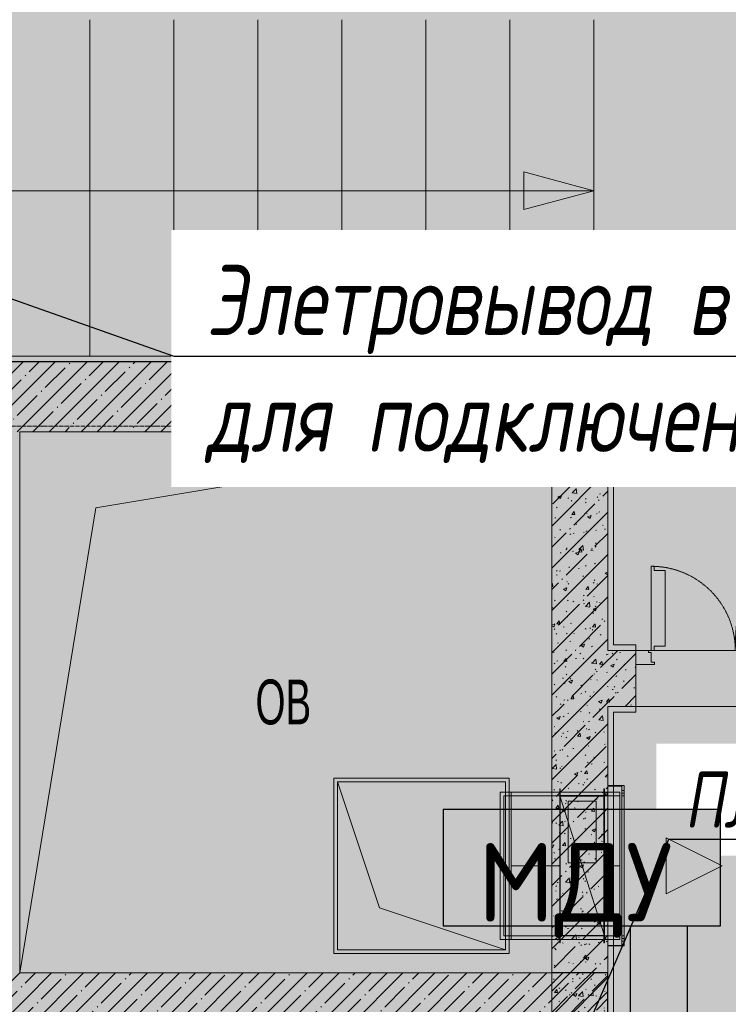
# Model space of a CAD drawing. Header units: millimetres. Extents: x -551130 to 178656, y -69521 to 202936.
# Tile 231 of 256: x -167553 to -165023, y 169007 to 172519. Entities that reach past the tile are written whole.
import ezdxf
from ezdxf import colors
from ezdxf.entities.mleader import LeaderData, LeaderLine
from ezdxf.math import Vec2, Vec3

# ---------------------------------------------------------------- set-up
doc = ezdxf.new("R2010")
doc.units = ezdxf.units.MM
for name, pattern in [('-D1-02х01', [3, 2, -1]), ('-D1-03x03', [6, 3, -3]), ('-D1d1-15x02', [19, 15, -2, 0, -2]), ('DASHDOT', [25.4, 12.7, -6.35, 0, -6.35])]:
    doc.linetypes.add(name, pattern=pattern)
for name, color, linetype, lineweight in [('_0', 7, 'Continuous', 13), ('A-DETL-GENF', 7, 'Continuous', 5), ('A-DOOR', 7, 'Continuous', 5), ('A-FLOR', 7, 'Continuous', 5), ('A-GENM-HDLN', 7, '-D1-03x03', 5), ('A-WALL', 7, 'Continuous', 5), ('A-WALL-FNSH', 8, 'Continuous', 5), ('dim_pot', 183, 'Continuous', 9), ('dim_razv', 93, 'DASHDOT', 9), ('EOM', 1, 'Continuous', 5), ('I-WALL', 7, 'Continuous', 5), ('M-EQPM', 7, 'Continuous', 5), ('M-EQPM-IDEN', 7, 'Continuous', 5), ('S-GRID', 7, 'Continuous', 5), ('S-STRS', 7, 'Continuous', 5), ('S-STRS-ANNO', 7, 'Continuous', 5)]:
    doc.layers.add(name, color=color, linetype=linetype, lineweight=lineweight)
for name, color, linetype, true_color in [('PDF11_0', 30, 'Continuous', 0xff7f00), ('PDF11_Оборудование', 7, 'Continuous', 0xffffff), ('PDF7_Geometry', 7, 'Continuous', 0xaaaaaa)]:
    doc.layers.add(name, color=color, linetype=linetype, true_color=true_color)
doc.layers.add('PDF_Text', color=7, linetype='Continuous')
doc.layers.add('pol', color=7, linetype='Continuous', lineweight=15, true_color=0x738991)
doc.layers.add('Сводный план', color=1, linetype='Continuous', lineweight=0, true_color=0xff0000)
doc.styles.add('Arial Narrow_1', font='txt', dxfattribs={"width": 0.75, "height": 200})
doc.styles.add('fl_iso paper', font='isocpeur.ttf', dxfattribs={"width": 0.8, "oblique": 10})
doc.styles.add('In tre', font='isocpeur.ttf', dxfattribs={"width": 0.8, "oblique": 10})
doc.styles.add('PDF ISOCPEUR', font='isocpeur.ttf')
pattern_1 = [(45, (-192252.935, 158219.386), (-57.02463, 57.02463), []), (45, (-192195.91, 158219.386), (-57.02463, 57.02463), [100.806, -20.161, 3.353, -16.808])]
pattern_2 = [(45, (-192252.93, 158219.39), (-75.43415, 75.43415), [106.68, -17.78, 3.556, -17.78]), (45, (-192252.93, 158294.77), (-75.43415, 75.43415), []), (50, (-192252.93, 158219.39), (127.5292, -11.15758), [13.335, -146.685]), (355, (-192252.93, 158219.39), (-24.66966, 133.74), [10.668, -117.348]), (100.451, (-192242.31, 158218.46), (102.85973, 122.5818), [11.333, -124.663]), (46.184, (-192252.93, 158254.95), (189.75516, -29.4304), [20.002, -220.027]), (96.636, (-192237.12, 158252.5), (166.1822, 173.1996), [17, -186.995]), (351.184, (-192252.93, 158254.95), (166.1839, 173.1976), [16.002, -176.022]), (21, (-192235.15, 158246.06), (106.13027, -71.58603), [13.335, -146.685]), (326, (-192235.15, 158246.06), (43.2619, 128.93175), [10.668, -117.348]), (71.451, (-192226.31, 158240.09), (149.392, 57.34505), [11.333, -124.663]), (37.5, (-192252.935, 158219.386), (2.16223, 59.18836), [3.353, -112.573, 3.353, -115.773, -117.792]), (37.5, (-192252.935, 158219.386), (2.16223, 59.18836), [-235.052, 3.353, -114.44]), (7.5, (-192252.935, 158219.386), (46.77386, 70.12615), [3.353, -64.567, 3.353, -109.906, -44.894]), (7.5, (-192252.935, 158219.386), (46.77386, 70.12615), [-181.178, 3.353, -41.542]), (327.5, (-192292.584, 158219.386), (94.91367, -4.01009), [3.353, -41.097, 3.353, -135.331, -184.023]), (327.5, (-192292.584, 158219.386), (94.91367, -4.01009), [-183.134, 3.353, -180.67]), (317.5, (-192310.36, 158219.386), (103.69057, 17.79882), [3.353, -54.432, 3.353, -88.748, -130.683]), (317.5, (-192310.36, 158219.386), (103.69057, 17.79882), [-149.885, 3.353, -127.33])]

# ---------------------------------------------------------------- blocks, each defined once
blk = doc.blocks.new('ghftytytd')
at = {"layer": 'PDF7_Geometry', "color": 3, "lineweight": 18, "true_color": 0x00ff00}
for points in [[(26497.6, 11544.7), (25871.6, 11544.7), (25871.6, 10918.7), (26497.6, 10918.7)], [(25871.6, 11544.7), (26497.6, 11544.7), (26497.6, 10918.7), (25871.6, 10918.7)], [(26484.6, 11531.7), (26484.6, 10931.7), (26034.6, 11081.7), (25884.6, 11531.7)], [(26465.5, 11494.7), (26465.5, 10968.7)], [(26504.6, 10968.7), (26504.6, 11494.7)], [(26678, 10956.7), (26680, 10956.7), (26680, 11506.7), (26678, 11506.7), (26680, 11506.7), (26680, 10956.7), (26678, 10956.7), (26678, 11506.7)], [(26678, 11494.7), (26678, 10968.7)], [(26838.1, 11494.7), (26678, 11494.7)], [(26678, 10968.7), (26678, 11494.7)], [(26836.1, 10956.7), (26838.1, 10956.7), (26838.1, 11506.7), (26836.1, 11506.7), (26838.1, 11506.7), (26838.1, 10956.7)], [(26836.1, 10956.7), (26836.1, 11506.7)], [(26838.1, 11494.7), (26838.1, 10968.7)], [(26838.1, 11494.7), (26893.1, 11494.7)], [(26850.1, 10945.7), (26908.1, 10945.7), (26908.1, 11517.7), (26850.1, 11517.7), (26908.1, 11517.7), (26908.1, 10945.7)], [(26850.1, 11517.7), (26850.1, 10945.7)], [(26900, 10947.7), (26850.1, 10947.7), (26850.1, 11515.7), (26900, 11515.7), (26850.1, 11515.7), (26850.1, 10947.7)], [(26893.1, 10968.7), (26893.1, 11494.7)], [(26900, 11515.7), (26900, 10947.7)], [(26900, 11500.7), (26908.1, 11500.7)], [(26900, 11490.7), (26900, 11490.9), (26900, 11491.4), (26900, 11492.2), (26900, 11493.2), (26900, 11494.4), (26900, 11495.7), (26900, 11497), (26900, 11498.2), (26900, 11499.2), (26900, 11500), (26900, 11500.5), (26900, 11500.7), (26900, 11500.5), (26900, 11500), (26900, 11499.2), (26900, 11498.2), (26900, 11497), (26900, 11495.7), (26900, 11494.4), (26900, 11493.2), (26900, 11492.2), (26900, 11491.4), (26900, 11490.9)], [(26908.1, 11490.7), (26900, 11490.7)], [(26908.1, 11500.7), (26908.1, 11500.5), (26908.1, 11500), (26908.1, 11499.2), (26908.1, 11498.2), (26908.1, 11497), (26908.1, 11495.7), (26908.1, 11494.4), (26908.1, 11493.2), (26908.1, 11492.2), (26908.1, 11491.4), (26908.1, 11490.9), (26908.1, 11490.7), (26908.1, 11490.9), (26908.1, 11491.4), (26908.1, 11492.2), (26908.1, 11493.2), (26908.1, 11494.4), (26908.1, 11495.7), (26908.1, 11497), (26908.1, 11498.2), (26908.1, 11499.2), (26908.1, 11500), (26908.1, 11500.5)], [(26504.6, 11481.7), (26504.6, 10981.7)], [(26838.1, 11481.8), (26678, 11481.8)], [(26838.1, 10981.7), (26838.1, 11481.7), (26678, 11481.7), (26678, 10981.7)], [(26838.1, 11481.7), (26678, 11481.7), (26838.1, 10981.7)], [(26678, 11481.7), (26678, 10981.7)], [(26838.1, 11481.6), (26678, 11481.6)], [(26838.1, 10983.2), (26678, 10983.2), (26678, 11480.2), (26838.1, 11480.2), (26678, 11480.2), (26678, 10983.2)], [(26680, 10981.7), (26836.1, 10981.7), (26836.1, 11481.7), (26680, 11481.7), (26836.1, 11481.7), (26836.1, 10981.7)], [(26680, 10981.7), (26680, 11481.7)], [(26808, 11461.8), (26808, 11241.8), (26708.1, 11241.8), (26708.1, 11461.8)], [(26808, 11461.8), (26708.1, 11461.8), (26708.1, 11241.8), (26808, 11241.8)], [(26838.1, 10983.2), (26838.1, 11480.2)], [(26893.1, 11481.7), (26893.1, 10981.7)], [(26908.1, 10981.7), (26900, 10981.7), (26900, 11481.7), (26908.1, 11481.7), (26900, 11481.7), (26900, 10981.7)], [(26908.1, 11481.7), (26908.1, 10981.7)], [(27058.1, 11131.7), (27258.1, 11231.7), (27058.1, 11331.7)], [(27058.1, 11331.7), (27058.1, 11131.7), (27258.1, 11231.7)], [(26504.6, 10981.7), (26678, 10981.7)], [(26838.1, 10981.8), (26678, 10981.8)], [(26838.1, 10981.6), (26678, 10981.6)], [(26900, 10972.7), (26908.1, 10972.7)], [(26900, 10962.7), (26900, 10962.9), (26900, 10963.4), (26900, 10964.1), (26900, 10965.2), (26900, 10966.4), (26900, 10967.7), (26900, 10969), (26900, 10970.2), (26900, 10971.2), (26900, 10972), (26900, 10972.5), (26900, 10972.7), (26900, 10972.5), (26900, 10972), (26900, 10971.2), (26900, 10970.2), (26900, 10969), (26900, 10967.7), (26900, 10966.4), (26900, 10965.2), (26900, 10964.1), (26900, 10963.4), (26900, 10962.9)], [(26908.1, 10962.7), (26900, 10962.7)], [(26908.1, 10972.7), (26908.1, 10972.5), (26908.1, 10972), (26908.1, 10971.2), (26908.1, 10970.2), (26908.1, 10969), (26908.1, 10967.7), (26908.1, 10966.4), (26908.1, 10965.2), (26908.1, 10964.1), (26908.1, 10963.4), (26908.1, 10962.9), (26908.1, 10962.7), (26908.1, 10962.9), (26908.1, 10963.4), (26908.1, 10964.1), (26908.1, 10965.2), (26908.1, 10966.4), (26908.1, 10967.7), (26908.1, 10969), (26908.1, 10970.2), (26908.1, 10971.2), (26908.1, 10972), (26908.1, 10972.5)]]:
    blk.add_lwpolyline(points, close=True, dxfattribs=at)
for points in [[(26484.6, 10931.7), (25884.6, 10931.7), (25884.6, 11531.7)], [(26504.6, 11494.7), (26465.5, 11494.7)], [(26465.5, 11494.7), (26504.6, 11494.7)], [(26678, 11494.7), (26504.6, 11494.7)], [(26678, 11494.7), (26504.6, 11494.7)], [(26504.6, 11494.7), (26504.6, 10968.7)], [(26504.6, 10968.7), (26504.6, 11494.7)], [(26838.1, 10968.7), (26838.1, 11494.7)], [(26838.1, 11494.7), (26838.1, 10968.7)], [(26900, 11490.7), (26900, 11490.9), (26900, 11491.4), (26900, 11492.2), (26900, 11493.2), (26900, 11494.4), (26900, 11495.7), (26900, 11497), (26900, 11498.2), (26900, 11499.2), (26900, 11500), (26900, 11500.5), (26900, 11500.7)], [(26900, 11500.7), (26900, 11500.5), (26900, 11500), (26900, 11499.2), (26900, 11498.2), (26900, 11497), (26900, 11495.7), (26900, 11494.4), (26900, 11493.2), (26900, 11492.2), (26900, 11491.4), (26900, 11490.9), (26900, 11490.7)], [(26908.1, 11500.7), (26908.1, 11500.5), (26908.1, 11500), (26908.1, 11499.2), (26908.1, 11498.2), (26908.1, 11497), (26908.1, 11495.7), (26908.1, 11494.4), (26908.1, 11493.2), (26908.1, 11492.2), (26908.1, 11491.4), (26908.1, 11490.9), (26908.1, 11490.7)], [(26908.1, 11490.7), (26908.1, 11490.9), (26908.1, 11491.4), (26908.1, 11492.2), (26908.1, 11493.2), (26908.1, 11494.4), (26908.1, 11495.7), (26908.1, 11497), (26908.1, 11498.2), (26908.1, 11499.2), (26908.1, 11500), (26908.1, 11500.5), (26908.1, 11500.7)], [(26478.5, 11481.7), (26478.5, 10981.7)], [(26478.5, 10981.7), (26478.5, 11481.7)], [(26478.5, 11481.7), (26504.6, 11481.7)], [(26504.6, 11481.7), (26478.5, 11481.7)], [(26504.6, 11481.7), (26504.6, 10981.7)], [(26504.6, 10981.7), (26504.6, 11481.7)], [(26504.6, 11481.7), (26678, 11481.7)], [(26678, 11481.7), (26504.6, 11481.7)], [(26678, 11481.6), (26678, 11481.8)], [(26838.1, 10981.7), (26678, 11481.7)], [(26678, 11481.7), (26838.1, 11481.7)], [(26838.1, 11481.7), (26678, 11481.7)], [(26678, 11481.7), (26678, 10981.7)], [(26838.1, 11481.7), (26678, 11481.7)], [(26678, 11481.7), (26838.1, 10981.7)], [(26838.1, 10981.7), (26678, 11481.7)], [(26678, 11481.7), (26838.1, 11481.7)], [(26838.1, 11481.7), (26678, 11481.7)], [(26678, 11481.7), (26838.1, 11481.7)], [(26838.1, 11481.8), (26838.1, 11481.6)], [(26838.1, 11481.6), (26838.1, 11481.8)], [(26838.1, 11481.7), (26838.1, 10981.7)], [(26838.1, 10981.7), (26838.1, 11481.7)], [(26838.1, 11481.7), (26893.1, 11481.7)], [(26893.1, 11481.7), (26838.1, 11481.7)], [(26838.1, 11481.7), (26838.1, 10981.7)], [(26838.1, 10981.7), (26838.1, 11481.7)], [(26838.1, 10981.7), (26838.1, 11481.7)], [(26838.1, 11481.7), (26838.1, 10981.7)], [(26504.6, 11231.7), (26678, 11231.7)], [(26838.1, 11231.7), (26893.1, 11231.7)], [(26504.6, 10968.7), (26465.5, 10968.7)], [(26465.5, 10968.7), (26504.6, 10968.7)], [(26504.6, 10981.7), (26478.5, 10981.7)], [(26504.6, 10981.7), (26478.5, 10981.7)], [(26504.6, 10968.7), (26678, 10968.7)], [(26678, 10968.7), (26504.6, 10968.7)], [(26678, 10981.6), (26678, 10981.8)], [(26678, 10981.7), (26838.1, 10981.7)], [(26838.1, 10981.7), (26678, 10981.7)], [(26678, 10981.7), (26838.1, 10981.7)], [(26678, 10968.7), (26838.1, 10968.7)], [(26678, 10968.7), (26838.1, 10968.7)], [(26838.1, 10981.8), (26838.1, 10981.6)], [(26838.1, 10981.6), (26838.1, 10981.8)], [(26893.1, 10981.7), (26838.1, 10981.7)], [(26893.1, 10981.7), (26838.1, 10981.7)], [(26838.1, 10968.7), (26893.1, 10968.7)], [(26893.1, 10968.7), (26838.1, 10968.7)], [(26900, 10962.7), (26900, 10962.9), (26900, 10963.4), (26900, 10964.1), (26900, 10965.2), (26900, 10966.4), (26900, 10967.7), (26900, 10969), (26900, 10970.2), (26900, 10971.2), (26900, 10972), (26900, 10972.5), (26900, 10972.7)], [(26900, 10972.7), (26900, 10972.5), (26900, 10972), (26900, 10971.2), (26900, 10970.2), (26900, 10969), (26900, 10967.7), (26900, 10966.4), (26900, 10965.2), (26900, 10964.1), (26900, 10963.4), (26900, 10962.9), (26900, 10962.7)], [(26908.1, 10972.7), (26908.1, 10972.5), (26908.1, 10972), (26908.1, 10971.2), (26908.1, 10970.2), (26908.1, 10969), (26908.1, 10967.7), (26908.1, 10966.4), (26908.1, 10965.2), (26908.1, 10964.1), (26908.1, 10963.4), (26908.1, 10962.9), (26908.1, 10962.7)], [(26908.1, 10962.7), (26908.1, 10962.9), (26908.1, 10963.4), (26908.1, 10964.1), (26908.1, 10965.2), (26908.1, 10966.4), (26908.1, 10967.7), (26908.1, 10969), (26908.1, 10970.2), (26908.1, 10971.2), (26908.1, 10972), (26908.1, 10972.5), (26908.1, 10972.7)]]:
    blk.add_lwpolyline(points, dxfattribs=at)
blk = doc.blocks.new('hgkjgkkl')
at = {"layer": 'PDF11_0', "lineweight": 25}
blk.add_lwpolyline([(29957.3, 19543.3), (27197.2, 19543.3), (27197.2, 17733.5), (26922, 17733.5), (26922, 19543.3), (20798.5, 19543.3), (20798.5, 19181.3), (20436.5, 19181.3), (20436.5, 19543.3), (19420.5, 19543.3), (19420.5, 9311.3), (26930.5, 9311.3), (26930.5, 11017.3), (27133.7, 11017.3), (27133.7, 9311.3), (30395.5, 9311.3)], dxfattribs=at)
at = {"layer": 'PDF11_Оборудование', "transparency": 33554559}
for points in [[(26261.6, 11432.2), (27252.2, 11430), (26261.6, 11430)], [(26261.6, 11430), (26261.6, 11019.4), (27252.2, 11019.4)], [(26261.6, 11430), (27252.2, 11430), (27252.2, 11019.4)], [(26261.6, 11019.4), (27252.2, 11019.4), (27252.2, 11017.3)]]:
    blk.add_solid(points, dxfattribs=at)
at = {"layer": 'PDF_Text', "color": 109, "lineweight": 25, "true_color": 0x136633}
blk.add_lwpolyline([(26261.6, 11017.3), (27252.2, 11017.3), (27252.2, 11432.2), (26261.6, 11432.2)], close=True, dxfattribs=at)
at = {"layer": 'PDF_Text', "color": 109, "true_color": 0x136633, "insert": (26384.4, 10975.1), "char_height": 279.99, "attachment_point": 7, "style": 'PDF ISOCPEUR'}
blk.add_mtext('МДУ', dxfattribs=at)
blk = doc.blocks.new('A_DOR_Door - INT_1_Double_50_1450Wx2200_ЛК-7183141-50_AS_M_L17')
at = {"layer": 'A-DOOR'}
for p, q in [((-725, -50), (-658, -50)), ((-725, -100), (-725, -50)), ((-670, -58), (-670, -92)), ((-658, -58), (-670, -58)), ((-658, -50), (-658, -58)), ((658, -50), (725, -50)), ((658, -58), (658, -50)), ((670, -58), (658, -58)), ((670, -92), (670, -58)), ((725, -50), (725, -100)), ((-680, -100), (-725, -100)), ((-680, -92), (-680, -100)), ((-670, -92), (-680, -92)), ((-670, -100), (-670, -1140)), ((-660, -100), (-670, -100)), ((-670, -100), (-670, -190)), ((-660, -115), (-660, -100)), ((660, -100), (670, -100)), ((660, -115), (660, -100)), ((680, -92), (670, -92)), ((670, -100), (670, -400)), ((670, -100), (670, -190)), ((680, -100), (680, -92)), ((725, -100), (680, -100)), ((-620, -115), (-660, -115)), ((-620, -190), (-620, -115)), ((620, -115), (660, -115)), ((620, -190), (620, -115)), ((-670, -190), (-670, -1050)), ((-620, -1050), (-620, -190)), ((620, -310), (620, -190)), ((670, -190), (670, -310)), ((620, -385), (620, -310)), ((670, -310), (670, -400)), ((660, -385), (620, -385)), ((660, -400), (660, -385)), ((670, -400), (660, -400)), ((-670, -1050), (-670, -1140)), ((-620, -1125), (-620, -1050)), ((-670, -1140), (-660, -1140)), ((-660, -1140), (-660, -1125)), ((-660, -1125), (-620, -1125))]:
    blk.add_line(p, q, dxfattribs=at)
at = {"layer": 'A-DOOR', "linetype": '-D1-02х01'}
for centre, radius, start, end in [((-670, -100), 1040, 270, 0), ((670, -100), 300, 180, 270)]:
    blk.add_arc(centre, radius, start, end, dxfattribs=at)
blk = doc.blocks.new('A_MEQ_OpeningShaft-Rectangular - ОВ-4799915-50_AS_M_L17')
at = {"layer": 'A-DETL-GENF', "linetype": '-D1-03x03'}
blk.add_hatch(color=256, dxfattribs=at).paths.add_polyline_path([(0, -1930), (271.4, -271.4), (1900, 0), (0, 0), (0, -764.9)])
at = {"layer": 'A-DETL-GENF'}
for p, q in [((1900, 0), (0, 0)), ((0, 0), (0, -1930)), ((271.4, -271.4), (1900, 0)), ((1900, 0), (1900, -1930)), ((0, -1930), (271.4, -271.4)), ((0, -1930), (1900, -1930))]:
    blk.add_line(p, q, dxfattribs=at)
at = {"layer": 'A-GENM-HDLN'}
for p, q in [((1900, 0), (0, 0)), ((0, 0), (0, -1930)), ((1900, -1930), (1900, 0)), ((0, -1930), (1900, -1930))]:
    blk.add_line(p, q, dxfattribs=at)

msp = doc.modelspace()

# ---------------------------------------------------------------- hatches: boundary and pattern name
at = {"layer": '_0', "transparency": 33554534}
h = msp.add_hatch(color=252, dxfattribs=at)
h.dxf.hatch_style = 1
h.paths.add_polyline_path([(-186504.2, 164969.4), (-186502.9, 167869.4), (-186002.9, 167869.4), (-186002.9, 168219.4), (-183952.9, 168219.4), (-183952.9, 172269.4), (-179002.9, 172269.4), (-179002.9, 170769.4), (-177452.9, 170769.4), (-177452.9, 177169.4), (-185852.9, 177169.4), (-185852.9, 178969.4), (-186852.9, 178969.4), (-186852.9, 180969.4), (-184102.9, 180969.4), (-184102.9, 180269.4), (-183352.9, 180269.4), (-183352.9, 179219.4), (-163952.9, 179219.4), (-163952.9, 180969.4), (-160672.9, 180969.4), (-160672.9, 178969.4), (-161752.9, 178969.4), (-161752.9, 177169.4), (-169752.9, 177169.4), (-169752.9, 168219.4), (-161802.9, 168219.4), (-161802.9, 167819.4), (-161302.9, 167819.4), (-161302.9, 164969.4), (-163402.9, 164969.4), (-163402.9, 166169.4), (-183902.9, 166169.4), (-183902.9, 164969.4)], flags=16)
h.paths.add_polyline_path([(-192753.7, 187670.2), (-154802.1, 187670.2), (-154802.1, 157718.6), (-192753.7, 157718.6)])
at = {"layer": 'A-WALL'}
h = msp.add_hatch(dxfattribs=at)
h.set_pattern_fill('FP_1', color=256, style=0, pattern_type=2)
h.set_pattern_definition(pattern_1)
h.paths.add_polyline_path([(-165452.9, 171049.4), (-165452.9, 171299.4), (-169802.9, 171299.4), (-169802.9, 171049.4), (-165652.9, 171049.4)])
h = msp.add_hatch(dxfattribs=at)
h.set_pattern_fill('FP_1', color=256, style=0, pattern_type=2)
h.set_pattern_definition(pattern_1)
h.paths.add_polyline_path([(-167719.6, 168919.4), (-165452.9, 168919.4), (-165452.9, 169119.4), (-168602.9, 169119.4), (-168602.9, 168919.4), (-167752.9, 168919.4)])
at = {"layer": 'I-WALL', "true_color": 0xf5f3ef}
for points in [[(-167551.3, 171299.4), (-167551.3, 171319.4), (-167754.5, 171319.4), (-167754.5, 171299.4)], [(-165654.5, 171299.4), (-165654.5, 171319.4), (-167551.3, 171319.4), (-167551.3, 171299.4), (-166264.9, 171299.4)], [(-165452.9, 171299.4), (-165432.9, 171299.4), (-165432.9, 171319.4), (-165654.5, 171319.4), (-165654.5, 171299.4)], [(-165432.9, 171047.8), (-165432.9, 171299.4), (-165452.9, 171299.4), (-165452.9, 171047.8)], [(-165432.9, 170269.4), (-165432.9, 171047.8), (-165452.9, 171047.8), (-165452.9, 170269.4)], [(-165352.9, 170269.4), (-165352.9, 170289.4), (-165432.9, 170289.4), (-165432.9, 170269.4)], [(-165352.9, 170049.4), (-165352.9, 170069.4), (-165452.9, 170069.4), (-165452.9, 170049.4), (-165432.9, 170049.4)], [(-165432.9, 169019.4), (-165432.9, 170049.4), (-165452.9, 170049.4), (-165452.9, 169019.4)], [(-165432.9, 168219.4), (-165432.9, 169019.4), (-165452.9, 169019.4), (-165452.9, 168219.4)]]:
    msp.add_hatch(color=7, dxfattribs=at).paths.add_polyline_path(points)
at = {"layer": 'I-WALL'}
h = msp.add_hatch(dxfattribs=at)
h.set_pattern_fill('FP_43', color=256, style=0, pattern_type=2)
h.set_pattern_definition(pattern_2)
h.paths.add_polyline_path([(-165452.9, 170269.4), (-165452.9, 171049.4), (-165652.9, 171049.4), (-165652.9, 170269.4)])
h = msp.add_hatch(dxfattribs=at)
h.set_pattern_fill('FP_43', color=256, style=0, pattern_type=2)
h.set_pattern_definition(pattern_2)
h.paths.add_polyline_path([(-165452.9, 170069.4), (-165352.9, 170069.4), (-165352.9, 170269.4), (-165652.9, 170269.4), (-165652.9, 170069.4)])
h = msp.add_hatch(dxfattribs=at)
h.set_pattern_fill('FP_43', color=256, style=0, pattern_type=2)
h.set_pattern_definition(pattern_2)
h.paths.add_polyline_path([(-165452.9, 168219.4), (-165452.9, 170069.4), (-165652.9, 170069.4), (-165652.9, 168219.4), (-165648.1, 168219.4)])
at = {"layer": 'S-STRS-ANNO'}
msp.add_hatch(color=256, dxfattribs=at).paths.add_polyline_path([(-165752.9, 171842.4), (-165502.9, 171909.4), (-165752.9, 171976.4)])

# ---------------------------------------------------------------- linework, layer by layer
at = {"layer": 'A-FLOR'}
for p, q in [((-165502.9, 172519.4), (-165502.9, 171319.4)), ((-165307.9, 170269.4), (-165297.9, 170269.4)), ((-165287.9, 170269.4), (-163967.9, 170269.4)), ((-163902.9, 170069.4), (-165352.9, 170069.4))]:
    msp.add_line(p, q, dxfattribs=at)
at = {"layer": 'A-WALL', "lineweight": 25}
for p, q in [((-165452.9, 171299.4), (-169802.9, 171299.4)), ((-165452.9, 171049.4), (-165452.9, 171299.4)), ((-165652.9, 171049.4), (-165452.9, 171049.4)), ((-165452.9, 169119.4), (-165652.9, 169119.4)), ((-165452.9, 168919.4), (-165452.9, 169119.4))]:
    msp.add_line(p, q, dxfattribs=at)
at = {"layer": 'A-WALL', "lineweight": 9}
for p, q in [((-165452.9, 170269.4), (-165452.9, 171049.4)), ((-165452.9, 170269.4), (-165352.9, 170269.4)), ((-165352.9, 170069.4), (-165352.9, 170269.4)), ((-165452.9, 170069.4), (-165352.9, 170069.4)), ((-165452.9, 170069.4), (-165452.9, 168219.4)), ((-165652.9, 169119.4), (-165652.9, 168219.4))]:
    msp.add_line(p, q, dxfattribs=at)
at = {"layer": 'A-WALL-FNSH'}
for p, q in [((-165432.9, 171319.4), (-169782.9, 171319.4)), ((-165432.9, 170289.4), (-165432.9, 171319.4)), ((-165352.9, 170289.4), (-165432.9, 170289.4)), ((-165352.9, 170269.4), (-165352.9, 170289.4)), ((-165432.9, 170049.4), (-165352.9, 170049.4)), ((-165432.9, 168239.4), (-165432.9, 170049.4)), ((-165352.9, 170049.4), (-165352.9, 170069.4))]:
    msp.add_line(p, q, dxfattribs=at)
at = {"layer": 'S-GRID', "linetype": '-D1d1-15x02'}
msp.add_line((-195373.9, 171069.4), (-153377.4, 171069.4), dxfattribs=at)
at = {"layer": 'S-STRS'}
for p, q in [((-167302.9, 172519.4), (-167302.9, 171319.4)), ((-167302.9, 172519.4), (-167302.9, 171319.4)), ((-167002.9, 172519.4), (-167002.9, 171319.4)), ((-167002.9, 172519.4), (-167002.9, 171319.4)), ((-166702.9, 172519.4), (-166702.9, 171319.4)), ((-166702.9, 172519.4), (-166702.9, 171319.4)), ((-166402.9, 172519.4), (-166402.9, 171319.4)), ((-166402.9, 172519.4), (-166402.9, 171319.4)), ((-166102.9, 172519.4), (-166102.9, 171319.4)), ((-166102.9, 172519.4), (-166102.9, 171319.4)), ((-165802.9, 172519.4), (-165802.9, 171319.4)), ((-165802.9, 172519.4), (-165802.9, 171319.4)), ((-165502.9, 172519.4), (-165502.9, 171319.4))]:
    msp.add_line(p, q, dxfattribs=at)
at = {"layer": 'S-STRS-ANNO'}
for p, q in [((-165502.9, 171909.4), (-165752.9, 171976.4)), ((-165752.9, 171976.4), (-165752.9, 171842.4)), ((-167602.9, 171909.4), (-167302.9, 171909.4)), ((-167302.9, 171909.4), (-167002.9, 171909.4)), ((-167002.9, 171909.4), (-166702.9, 171909.4)), ((-166702.9, 171909.4), (-166402.9, 171909.4)), ((-166402.9, 171909.4), (-166102.9, 171909.4)), ((-166102.9, 171909.4), (-165802.9, 171909.4)), ((-165802.9, 171909.4), (-165502.9, 171909.4)), ((-165752.9, 171842.4), (-165502.9, 171909.4))]:
    msp.add_line(p, q, dxfattribs=at)

# ---------------------------------------------------------------- block references
at = {"layer": 'A-DOOR', "color": 8, "true_color": 0x7f7f7f, "rotation": 180}
for p in [(-164627.9, 170169.4), (-164627.9, 168119.4)]:
    msp.add_blockref('A_DOR_Door - INT_1_Double_50_1450Wx2200_ЛК-7183141-50_AS_M_L17', p, dxfattribs=at)
at = {"layer": 'M-EQPM'}
msp.add_blockref('A_MEQ_OpeningShaft-Rectangular - ОВ-4799915-50_AS_M_L17', (-167552.9, 171049.4), dxfattribs=at)

# ---------------------------------------------------------------- texts
at = {"layer": 'M-EQPM-IDEN', "insert": (-166710.9, 170165.5), "char_height": 160, "width": 246.519, "attachment_point": 1, "style": 'Arial Narrow_1'}
msp.add_mtext('ОВ', dxfattribs=at)

# ---------------------------------------------------------------- next in the draw order: leaders
at = {"layer": 'dim_pot', "color": 0, "linetype": 'ByBlock'}
ml = msp.add_multileader_mtext('Standard', dxfattribs=at)
ml.set_content('Ниша под дымоудаление', style='In tre')
ml.set_leader_properties()
ml.build(insert=Vec2(0, 0))
ml.multileader.update_dxf_attribs({"text_left_attachment_type": 6, "text_right_attachment_type": 6, "dogleg_length": 1, "arrow_head_size": 0, "scale": 50})
ctx = ml.context
ctx.base_point, ctx.scale, ctx.char_height, ctx.arrow_head_size, ctx.landing_gap_size, ctx.plane_origin = Vec3(-178144.1, 165509.4), 50, 200, 0, 4.5, Vec3(-165183.6, 170338.1)
ctx.left_attachment, ctx.right_attachment = 6, 6
notes = []
notes.append((ctx, [(0, (1, 1, 0), (-175649.8, 165509.4), (-1, 0), 50, [(1, [(-174452.9, 169744.4)], 0, [])])]))
ctx.mtext.insert, ctx.mtext.width, ctx.mtext.defined_height, ctx.mtext.flow_direction = Vec3(-178139.6, 165769.4), 2743.59, 636.6, 5
ctx.mtext.has_bg_fill, ctx.mtext.bg_color, ctx.mtext.bg_scale_factor, ctx.mtext.bg_transparency, ctx.mtext.use_window_bg_color = 1, -1027028792, 1.5, 0, 1
at = {"layer": 'EOM', "color": 0}
ml = msp.add_multileader_mtext('Standard', dxfattribs=at)
ml.set_content('\\pxsm1;Элетровывод в стене, \\Pдля подключения бегущей строки', style='fl_iso paper')
ml.set_leader_properties()
ml.build(insert=Vec2(0, 0))
ml.multileader.update_dxf_attribs({"text_left_attachment_type": 6, "text_right_attachment_type": 6, "dogleg_length": 114.4, "arrow_head_size": 110})
ctx = ml.context
ctx.base_point, ctx.char_height, ctx.arrow_head_size, ctx.landing_gap_size, ctx.plane_origin = Vec3(-166888.5, 171319.4), 250, 110, 1.5, Vec3(-175164.9, 174623.3)
ctx.left_attachment, ctx.right_attachment = 6, 6
notes.append((ctx, [(1, (1, 1, 0), (-167002.9, 171319.4), (1, 0), 114.4, [(0, [(-174802.9, 172873.8), (-172402.9, 173223.8)], 0, [])])]))
ctx.mtext.insert, ctx.mtext.width, ctx.mtext.defined_height, ctx.mtext.line_spacing_factor, ctx.mtext.flow_direction = Vec3(-166887, 171644.4), 4680.62, 15.7, 0.8, 5
ctx.mtext.has_bg_fill, ctx.mtext.bg_color, ctx.mtext.bg_scale_factor, ctx.mtext.bg_transparency, ctx.mtext.use_window_bg_color = 1, -1027028792, 1.5, 0, 1
for ctx, leaders in notes:
    for number, flags, end, landing, length, lines in leaders:
        leader = LeaderData()
        leader.index, (leader.has_last_leader_line, leader.has_dogleg_vector, leader.attachment_direction) = number, flags
        leader.last_leader_point, leader.dogleg_vector, leader.dogleg_length = Vec3(end), Vec3(landing), length
        for number, points, colour, breaks in lines:
            line = LeaderLine()
            line.index, line.vertices, line.color, line.breaks = number, Vec3.list(points), colors.encode_raw_color(colour), breaks
            leader.lines.append(line)
        ctx.leaders.append(leader)

# ---------------------------------------------------------------- next in the draw order: leaders
at = {"layer": 'dim_pot', "color": 0, "linetype": 'ByBlock'}
ml = msp.add_multileader_mtext('Standard', dxfattribs=at)
ml.set_content('Подвесной реечный потолок', style='In tre')
ml.set_leader_properties()
ml.build(insert=Vec2(0, 0))
ml.multileader.update_dxf_attribs({"text_left_attachment_type": 6, "text_right_attachment_type": 6, "dogleg_length": 1, "arrow_head_size": 0, "scale": 50})
ctx = ml.context
ctx.base_point, ctx.scale, ctx.char_height, ctx.arrow_head_size, ctx.landing_gap_size, ctx.plane_origin = Vec3(-184981.2, 172712.2), 50, 200, 0, 4.5, Vec3(-180460.3, 176017.1)
ctx.left_attachment, ctx.right_attachment = 6, 6
notes = []
notes.append((ctx, [(0, (1, 1, 0), (-182102.9, 172712.2), (-1, 0), 50, [(1, [(-180972.9, 171335.2)], 0, [])])]))
ctx.mtext.insert, ctx.mtext.width, ctx.mtext.defined_height, ctx.mtext.flow_direction = Vec3(-184976.7, 172972.2), 3092.716, 696.6, 5
ctx.mtext.has_bg_fill, ctx.mtext.bg_color, ctx.mtext.bg_scale_factor, ctx.mtext.bg_transparency, ctx.mtext.use_window_bg_color = 1, -1027028792, 1.5, 0, 1
at = {"layer": 'dim_razv', "color": 0, "linetype": 'ByBlock'}
ml = msp.add_multileader_mtext('Standard', dxfattribs=at)
ml.set_content('Плитка керамогранитная, настенная', style='In tre')
ml.set_leader_properties()
ml.build(insert=Vec2(0, 0))
ml.multileader.update_dxf_attribs({"text_left_attachment_type": 6, "text_right_attachment_type": 6, "dogleg_length": 1, "arrow_head_size": 0, "scale": 50})
ctx = ml.context
ctx.base_point, ctx.scale, ctx.char_height, ctx.arrow_head_size, ctx.landing_gap_size, ctx.plane_origin = Vec3(-165184.8, 169596.6), 50, 200, 0, 4.5, Vec3(-163369.2, 169268.5)
ctx.left_attachment, ctx.right_attachment = 6, 6
notes.append((ctx, [(1, (1, 1, 0), (-165234.8, 169596.6), (1, 0), 50, [(1, [(-165963.3, 167922.9)], 0, [])])]))
ctx.mtext.insert, ctx.mtext.width, ctx.mtext.defined_height, ctx.mtext.flow_direction = Vec3(-165180.3, 169836.6), 3092.716, 696.6, 5
ctx.mtext.has_bg_fill, ctx.mtext.bg_color, ctx.mtext.bg_scale_factor, ctx.mtext.bg_transparency, ctx.mtext.use_window_bg_color = 1, -1027028792, 1.5, 0, 1
for ctx, leaders in notes:
    for number, flags, end, landing, length, lines in leaders:
        leader = LeaderData()
        leader.index, (leader.has_last_leader_line, leader.has_dogleg_vector, leader.attachment_direction) = number, flags
        leader.last_leader_point, leader.dogleg_vector, leader.dogleg_length = Vec3(end), Vec3(landing), length
        for number, points, colour, breaks in lines:
            line = LeaderLine()
            line.index, line.vertices, line.color, line.breaks = number, Vec3.list(points), colors.encode_raw_color(colour), breaks
            leader.lines.append(line)
        ctx.leaders.append(leader)

# ---------------------------------------------------------------- next in the draw order: leaders
at = {"layer": 'dim_pot', "color": 0, "linetype": 'ByBlock'}
ml = msp.add_multileader_mtext('Standard', dxfattribs=at)
ml.set_content('Окраска конструкций перекрытия за подвесными потолками, цвет RAL9016', style='In tre')
ml.set_leader_properties()
ml.build(insert=Vec2(0, 0))
ml.multileader.update_dxf_attribs({"text_left_attachment_type": 6, "text_right_attachment_type": 6, "dogleg_length": 1, "arrow_head_size": 0, "scale": 50})
ctx = ml.context
ctx.base_point, ctx.scale, ctx.char_height, ctx.arrow_head_size, ctx.landing_gap_size, ctx.plane_origin = Vec3(-180808, 173615.5), 50, 200, 0, 4.5, Vec3(-162146.9, 174351.8)
ctx.left_attachment, ctx.right_attachment = 6, 6
notes = []
notes.append((ctx, [(0, (1, 1, 0), (-178017.7, 173615.5), (-1, 0), 50, [(1, [(-174595.2, 169870)], 0, [])])]))
ctx.mtext.insert, ctx.mtext.width, ctx.mtext.defined_height, ctx.mtext.flow_direction = Vec3(-180803.5, 173855.5), 2950.027, 696.6, 5
ctx.mtext.has_bg_fill, ctx.mtext.bg_color, ctx.mtext.bg_scale_factor, ctx.mtext.bg_transparency, ctx.mtext.use_window_bg_color = 1, -1027028792, 1.5, 0, 1
for ctx, leaders in notes:
    for number, flags, end, landing, length, lines in leaders:
        leader = LeaderData()
        leader.index, (leader.has_last_leader_line, leader.has_dogleg_vector, leader.attachment_direction) = number, flags
        leader.last_leader_point, leader.dogleg_vector, leader.dogleg_length = Vec3(end), Vec3(landing), length
        for number, points, colour, breaks in lines:
            line = LeaderLine()
            line.index, line.vertices, line.color, line.breaks = number, Vec3.list(points), colors.encode_raw_color(colour), breaks
            leader.lines.append(line)
        ctx.leaders.append(leader)

# ---------------------------------------------------------------- next in the draw order: leaders
ml = msp.add_multileader_mtext('Standard', dxfattribs=at)
ml.set_content('Лючок 400х400 для обслуживания запотолочных пожарных извещателей, расположение уточнить по месту', style='In tre')
ml.set_leader_properties()
ml.build(insert=Vec2(0, 0))
ml.multileader.update_dxf_attribs({"text_left_attachment_type": 6, "text_right_attachment_type": 6, "dogleg_length": 1, "arrow_head_size": 0, "scale": 50})
ctx = ml.context
ctx.base_point, ctx.scale, ctx.char_height, ctx.arrow_head_size, ctx.landing_gap_size, ctx.plane_origin = Vec3(-168997.2, 172975.4), 50, 200, 0, 4.5, Vec3(-162137.4, 177764)
ctx.left_attachment, ctx.right_attachment = 6, 6
notes = []
notes.append((ctx, [(1, (1, 1, 0), (-169047.2, 172975.4), (1, 0), 50, [(0, [(-173402.9, 170002), (-173402.9, 175535.3)], 0, [])])]))
ctx.mtext.insert, ctx.mtext.width, ctx.mtext.defined_height, ctx.mtext.flow_direction = Vec3(-168992.7, 173235.4), 3669.399, 696.6, 5
ctx.mtext.has_bg_fill, ctx.mtext.bg_color, ctx.mtext.bg_scale_factor, ctx.mtext.bg_transparency, ctx.mtext.use_window_bg_color = 1, -1027028792, 1.5, 0, 1
for ctx, leaders in notes:
    for number, flags, end, landing, length, lines in leaders:
        leader = LeaderData()
        leader.index, (leader.has_last_leader_line, leader.has_dogleg_vector, leader.attachment_direction) = number, flags
        leader.last_leader_point, leader.dogleg_vector, leader.dogleg_length = Vec3(end), Vec3(landing), length
        for number, points, colour, breaks in lines:
            line = LeaderLine()
            line.index, line.vertices, line.color, line.breaks = number, Vec3.list(points), colors.encode_raw_color(colour), breaks
            leader.lines.append(line)
        ctx.leaders.append(leader)

# ---------------------------------------------------------------- next in the draw order: leaders
at = {"layer": 'dim_razv', "color": 0, "linetype": 'ByBlock'}
ml = msp.add_multileader_mtext('Standard', dxfattribs=at)
ml.set_content('Стекло градиентное цветное (цвет согласно концепта)', style='In tre')
ml.set_leader_properties()
ml.build(insert=Vec2(0, 0))
ml.multileader.update_dxf_attribs({"text_left_attachment_type": 6, "text_right_attachment_type": 6, "dogleg_length": 1, "arrow_head_size": 0, "scale": 50})
ctx = ml.context
ctx.base_point, ctx.scale, ctx.char_height, ctx.arrow_head_size, ctx.landing_gap_size, ctx.plane_origin = Vec3(-181306.9, 174369.9), 50, 200, 0, 4.5, Vec3(-167139.2, 175059.1)
ctx.left_attachment, ctx.right_attachment = 6, 6
notes = []
notes.append((ctx, [(0, (1, 1, 0), (-178236.6, 174369.9), (-1, 0), 50, [(0, [(-174686, 172445.7), (-174686, 173352.7)], 0, [])])]))
ctx.mtext.insert, ctx.mtext.width, ctx.mtext.defined_height, ctx.mtext.flow_direction = Vec3(-181302.4, 174609.9), 3092.716, 696.6, 5
ctx.mtext.has_bg_fill, ctx.mtext.bg_color, ctx.mtext.bg_scale_factor, ctx.mtext.bg_transparency, ctx.mtext.use_window_bg_color = 1, -1027028792, 1.5, 0, 1
for ctx, leaders in notes:
    for number, flags, end, landing, length, lines in leaders:
        leader = LeaderData()
        leader.index, (leader.has_last_leader_line, leader.has_dogleg_vector, leader.attachment_direction) = number, flags
        leader.last_leader_point, leader.dogleg_vector, leader.dogleg_length = Vec3(end), Vec3(landing), length
        for number, points, colour, breaks in lines:
            line = LeaderLine()
            line.index, line.vertices, line.color, line.breaks = number, Vec3.list(points), colors.encode_raw_color(colour), breaks
            leader.lines.append(line)
        ctx.leaders.append(leader)

# ---------------------------------------------------------------- next in the draw order: leaders
ml = msp.add_multileader_mtext('Standard', dxfattribs=at)
ml.set_content('Плитка керамогранитная, настенная', style='In tre')
ml.set_leader_properties()
ml.build(insert=Vec2(0, 0))
ml.multileader.update_dxf_attribs({"text_left_attachment_type": 6, "text_right_attachment_type": 6, "dogleg_length": 1, "arrow_head_size": 0, "scale": 50})
ctx = ml.context
ctx.base_point, ctx.scale, ctx.char_height, ctx.arrow_head_size, ctx.landing_gap_size, ctx.plane_origin = Vec3(-186123, 172970.7), 50, 200, 0, 4.5, Vec3(-168161.7, 172441.9)
ctx.left_attachment, ctx.right_attachment = 6, 6
notes = []
notes.append((ctx, [(0, (1, 1, 0), (-183393.3, 172970.7), (-1, 0), 50, [(1, [(-181123.8, 171369.7)], 0, [])])]))
ctx.mtext.insert, ctx.mtext.width, ctx.mtext.defined_height, ctx.mtext.flow_direction = Vec3(-186118.5, 173210.7), 3092.716, 696.6, 5
ctx.mtext.has_bg_fill, ctx.mtext.bg_color, ctx.mtext.bg_scale_factor, ctx.mtext.bg_transparency, ctx.mtext.use_window_bg_color = 1, -1027028792, 1.5, 0, 1
for ctx, leaders in notes:
    for number, flags, end, landing, length, lines in leaders:
        leader = LeaderData()
        leader.index, (leader.has_last_leader_line, leader.has_dogleg_vector, leader.attachment_direction) = number, flags
        leader.last_leader_point, leader.dogleg_vector, leader.dogleg_length = Vec3(end), Vec3(landing), length
        for number, points, colour, breaks in lines:
            line = LeaderLine()
            line.index, line.vertices, line.color, line.breaks = number, Vec3.list(points), colors.encode_raw_color(colour), breaks
            leader.lines.append(line)
        ctx.leaders.append(leader)

# ---------------------------------------------------------------- next in the draw order: leaders
at = {"layer": 'pol', "color": 1, "linetype": 'ByBlock', "true_color": 0xff0000}
ml = msp.add_multileader_mtext('Standard', dxfattribs=at)
ml.set_content('Лоток щелевой\\Pводоотводный в полу, модульный. Лщ-1', color=(255, 0, 0), style='In tre')
ml.set_leader_properties()
ml.build(insert=Vec2(0, 0))
ml.multileader.update_dxf_attribs({"text_left_attachment_type": 6, "text_right_attachment_type": 6, "dogleg_length": 1, "arrow_head_size": 0, "scale": 50})
ctx = ml.context
ctx.base_point, ctx.scale, ctx.char_height, ctx.arrow_head_size, ctx.landing_gap_size, ctx.plane_origin = Vec3(-182052.9, 173209.1), 50, 200, 0, 4.5, Vec3(-165411.1, 178244.5)
ctx.left_attachment, ctx.right_attachment = 6, 6
notes = []
notes.append((ctx, [(0, (1, 1, 0), (-179787.1, 173209.1), (-1, 0), 50, [(1, [(-178822.9, 170269.1)], 0, [])])]))
ctx.mtext.insert, ctx.mtext.width, ctx.mtext.defined_height, ctx.mtext.flow_direction = Vec3(-182048.4, 173469.1), 2329.345, 696.6, 5
ctx.mtext.has_bg_fill, ctx.mtext.bg_color, ctx.mtext.bg_scale_factor, ctx.mtext.bg_transparency, ctx.mtext.use_window_bg_color = 1, -1027028792, 1.5, 0, 1
for ctx, leaders in notes:
    for number, flags, end, landing, length, lines in leaders:
        leader = LeaderData()
        leader.index, (leader.has_last_leader_line, leader.has_dogleg_vector, leader.attachment_direction) = number, flags
        leader.last_leader_point, leader.dogleg_vector, leader.dogleg_length = Vec3(end), Vec3(landing), length
        for number, points, colour, breaks in lines:
            line = LeaderLine()
            line.index, line.vertices, line.color, line.breaks = number, Vec3.list(points), colors.encode_raw_color(colour), breaks
            leader.lines.append(line)
        ctx.leaders.append(leader)

# ---------------------------------------------------------------- next in the draw order: block references
at = {"layer": 'Сводный план'}
for name in ['hgkjgkkl', 'ghftytytd']:
    msp.add_blockref(name, (-192302.9, 158269.4), dxfattribs=at)

doc.saveas('drawing.dxf')
